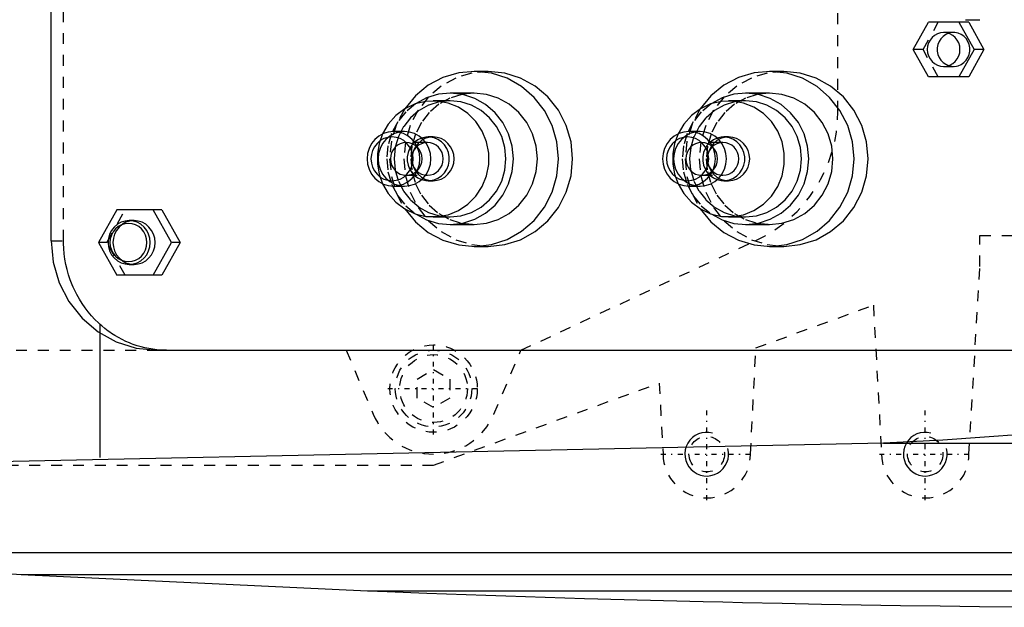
# Model space of a CAD drawing. Extents: x -602 to 174, y -90 to 90.
# Tile 6 of 14: x -463 to -373, y -62 to -8. Entities that reach past the tile are written whole.
import ezdxf

# ---------------------------------------------------------------- set-up
doc = ezdxf.new("R2010")
doc.units = 0
doc.linetypes.add('CENTER', pattern=[1.5, 0.45, -0.5, 0.05, -0.5])
doc.linetypes.add('DASHED', pattern=[2, 1, -1])
for name, color, linetype in [('AM_0', 7, 'CONTINUOUS'), ('AM_10', 7, 'CONTINUOUS'), ('AM_3', 7, 'DASHED'), ('AM_7', 7, 'CENTER')]:
    doc.layers.add(name, color=color, linetype=linetype)

msp = doc.modelspace()

# ---------------------------------------------------------------- linework, layer by layer
at = {"layer": 'AM_0', "color": 7, "linetype": 'CONTINUOUS'}
for p, q in [((-460, -28.5), (-460, 28.5)), ((-381.108, -11), (-379.713, -8.5)), ((-376.019, -8.5), (-379.713, -8.5)), ((-376.925, -8.5), (-375.531, -11)), ((-376.319, -8.28), (-374.999, -8.28)), ((-376.019, -8.5), (-374.625, -11)), ((-379.713, -13.5), (-381.108, -11)), ((-375.531, -11), (-376.925, -13.5)), ((-374.625, -11), (-376.019, -13.5)), ((-374.625, -11), (-375.531, -11)), ((-420, -13), (-421.294, -13)), ((-392.954, -13), (-394.248, -13)), ((-376.019, -13.5), (-379.713, -13.5)), ((-421.294, -15), (-423.494, -15)), ((-394.248, -15), (-396.448, -15)), ((-423.494, -15.7), (-425.047, -15.7)), ((-396.448, -15.7), (-398.001, -15.7)), ((-427.661, -18.5), (-428.67, -18.5)), ((-400.615, -18.5), (-401.625, -18.5)), ((-425.565, -19.5), (-425.729, -19.5)), ((-425.047, -19), (-425.487, -19)), ((-398.519, -19.5), (-398.683, -19.5)), ((-398.001, -19), (-398.441, -19)), ((-425.729, -22.5), (-425.565, -22.5)), ((-398.683, -22.5), (-398.519, -22.5)), ((-425.487, -23), (-425.047, -23)), ((-398.441, -23), (-398.001, -23)), ((-428.67, -23.5), (-427.661, -23.5)), ((-401.625, -23.5), (-400.615, -23.5)), ((-453.998, -25.65), (-455.671, -28.65)), ((-449.875, -25.65), (-453.998, -25.65)), ((-448.978, -28.65), (-450.651, -25.65)), ((-449.875, -25.65), (-448.202, -28.65)), ((-452.411, -26.65), (-452.863, -26.65)), ((-425.047, -26.3), (-423.494, -26.3)), ((-423.494, -27), (-421.294, -27)), ((-398.001, -26.3), (-396.448, -26.3)), ((-396.448, -27), (-394.248, -27)), ((-455.671, -28.65), (-453.998, -31.65)), ((-450.651, -31.65), (-448.978, -28.65)), ((-448.202, -28.65), (-449.875, -31.65)), ((-448.202, -28.65), (-448.978, -28.65)), ((-421.294, -29), (-420, -29)), ((-394.248, -29), (-392.954, -29)), ((-452.863, -30.65), (-452.411, -30.65)), ((-449.875, -31.65), (-453.998, -31.65)), ((-455.5, -48.319), (-455.5, -36.954)), ((-450.341, -38.5), (-362.553, -38.5)), ((-383.81, -47), (-498.5, -49.393)), ((-383.81, -47), (-346.874, -47)), ((-494.399, -57), (-462.758, -59)), ((-494.399, -57), (-242.934, -57)), ((-462.758, -59), (-252.303, -59)), ((-462.758, -59), (-431.043, -60.5)), ((-431.043, -60.5), (-285.14, -60.5))]:
    msp.add_line(p, q, dxfattribs=at)
for points in [[(-378.319, -9.45), (-378.611, -9.48), (-378.892, -9.568), (-379.151, -9.711), (-379.378, -9.904), (-379.564, -10.139), (-379.702, -10.407), (-379.788, -10.698), (-379.816, -11), (-379.788, -11.302), (-379.702, -11.593), (-379.564, -11.861), (-379.378, -12.096), (-379.151, -12.289), (-378.892, -12.432), (-378.611, -12.52), (-378.319, -12.55), (-378.027, -12.52), (-377.746, -12.432), (-377.487, -12.289), (-377.261, -12.096), (-377.074, -11.861), (-376.936, -11.593), (-376.851, -11.302), (-376.822, -11), (-376.851, -10.698), (-376.936, -10.407), (-377.074, -10.139), (-377.261, -9.904), (-377.487, -9.711), (-377.746, -9.568), (-378.027, -9.48)], [(-428.67, -18.5), (-429.142, -18.548), (-429.595, -18.69), (-430.012, -18.921), (-430.378, -19.232), (-430.678, -19.611), (-430.901, -20.043), (-431.039, -20.512), (-431.085, -21), (-431.039, -21.488), (-430.901, -21.957), (-430.678, -22.389), (-430.378, -22.768), (-430.012, -23.079), (-429.595, -23.31), (-429.142, -23.452), (-428.67, -23.5), (-428.199, -23.452), (-427.746, -23.31), (-427.329, -23.079), (-426.963, -22.768), (-426.663, -22.389), (-426.439, -21.957), (-426.302, -21.488), (-426.256, -21), (-426.302, -20.512), (-426.439, -20.043), (-426.663, -19.611), (-426.963, -19.232), (-427.329, -18.921), (-427.746, -18.69), (-428.199, -18.548)], [(-401.625, -18.5), (-402.096, -18.548), (-402.549, -18.69), (-402.966, -18.921), (-403.332, -19.232), (-403.632, -19.611), (-403.856, -20.043), (-403.993, -20.512), (-404.039, -21), (-403.993, -21.488), (-403.856, -21.957), (-403.632, -22.389), (-403.332, -22.768), (-402.966, -23.079), (-402.549, -23.31), (-402.096, -23.452), (-401.625, -23.5), (-401.153, -23.452), (-400.7, -23.31), (-400.283, -23.079), (-399.917, -22.768), (-399.617, -22.389), (-399.394, -21.957), (-399.256, -21.488), (-399.21, -21), (-399.256, -20.512), (-399.394, -20.043), (-399.617, -19.611), (-399.917, -19.232), (-400.283, -18.921), (-400.7, -18.69), (-401.153, -18.548)], [(-428.8, -23), (-428.423, -22.962), (-428.061, -22.848), (-427.727, -22.663), (-427.434, -22.414), (-427.194, -22.111), (-427.015, -21.765), (-426.905, -21.39), (-426.868, -21), (-426.905, -20.61), (-427.015, -20.235), (-427.194, -19.889), (-427.434, -19.586), (-427.727, -19.337), (-428.061, -19.152), (-428.423, -19.038), (-428.8, -19), (-429.177, -19.038), (-429.539, -19.152), (-429.873, -19.337), (-430.166, -19.586), (-430.406, -19.889), (-430.585, -20.235), (-430.695, -20.61), (-430.732, -21), (-430.695, -21.39), (-430.585, -21.765), (-430.406, -22.111), (-430.166, -22.414), (-429.873, -22.663), (-429.539, -22.848), (-429.177, -22.962)], [(-401.754, -23), (-401.377, -22.962), (-401.015, -22.848), (-400.681, -22.663), (-400.388, -22.414), (-400.148, -22.111), (-399.969, -21.765), (-399.859, -21.39), (-399.822, -21), (-399.859, -20.61), (-399.969, -20.235), (-400.148, -19.889), (-400.388, -19.586), (-400.681, -19.337), (-401.015, -19.152), (-401.377, -19.038), (-401.754, -19), (-402.131, -19.038), (-402.493, -19.152), (-402.827, -19.337), (-403.12, -19.586), (-403.36, -19.889), (-403.539, -20.235), (-403.649, -20.61), (-403.686, -21), (-403.649, -21.39), (-403.539, -21.765), (-403.36, -22.111), (-403.12, -22.414), (-402.827, -22.663), (-402.493, -22.848), (-402.131, -22.962)], [(-452.863, -26.65), (-453.24, -26.688), (-453.603, -26.802), (-453.937, -26.987), (-454.229, -27.236), (-454.47, -27.539), (-454.648, -27.885), (-454.758, -28.26), (-454.795, -28.65), (-454.758, -29.04), (-454.648, -29.415), (-454.47, -29.761), (-454.229, -30.064), (-453.937, -30.313), (-453.603, -30.498), (-453.24, -30.612), (-452.863, -30.65), (-452.487, -30.612), (-452.124, -30.498), (-451.79, -30.313), (-451.497, -30.064), (-451.257, -29.761), (-451.079, -29.415), (-450.969, -29.04), (-450.932, -28.65), (-450.969, -28.26), (-451.079, -27.885), (-451.257, -27.539), (-451.497, -27.236), (-451.79, -26.987), (-452.124, -26.802), (-452.487, -26.688)], [(-452.928, -30.4), (-452.598, -30.366), (-452.281, -30.267), (-451.989, -30.105), (-451.733, -29.887), (-451.523, -29.622), (-451.366, -29.32), (-451.27, -28.991), (-451.238, -28.65), (-451.27, -28.309), (-451.366, -27.98), (-451.523, -27.678), (-451.733, -27.413), (-451.989, -27.195), (-452.281, -27.033), (-452.598, -26.934), (-452.928, -26.9), (-453.258, -26.934), (-453.575, -27.033), (-453.867, -27.195), (-454.123, -27.413), (-454.334, -27.678), (-454.49, -27.98), (-454.586, -28.309), (-454.619, -28.65), (-454.586, -28.991), (-454.49, -29.32), (-454.334, -29.622), (-454.123, -29.887), (-453.867, -30.105), (-453.575, -30.267), (-453.258, -30.366)]]:
    msp.add_lwpolyline(points, close=True, dxfattribs=at)
for points in [[(-377.866, -9.523), (-378.133, -9.641), (-378.373, -9.811), (-378.577, -10.025), (-378.737, -10.276), (-378.847, -10.554), (-378.903, -10.85), (-378.903, -11.15), (-378.847, -11.446), (-378.737, -11.724), (-378.577, -11.975), (-378.373, -12.189), (-378.133, -12.359), (-377.866, -12.477)], [(-427.634, -25.573), (-426.659, -26.758), (-425.481, -27.724), (-424.144, -28.436), (-422.699, -28.867), (-421.201, -28.999), (-419.707, -28.829), (-418.273, -28.363), (-416.953, -27.618), (-415.797, -26.623), (-414.85, -25.415), (-414.146, -24.039), (-413.713, -22.549), (-413.567, -21), (-413.713, -19.451), (-414.146, -17.961), (-414.85, -16.585), (-415.797, -15.377), (-416.953, -14.382), (-418.273, -13.637), (-419.707, -13.171), (-421.201, -13.001), (-422.699, -13.133), (-424.144, -13.564), (-425.481, -14.276), (-426.659, -15.242), (-427.634, -16.427)], [(-420, -29), (-418.493, -28.846), (-417.043, -28.391), (-415.707, -27.652), (-414.536, -26.657), (-413.575, -25.445), (-412.861, -24.061), (-412.421, -22.561), (-412.273, -21), (-412.421, -19.439), (-412.861, -17.939), (-413.575, -16.555), (-414.536, -15.343), (-415.707, -14.348), (-417.043, -13.609), (-418.493, -13.154), (-420, -13)], [(-400.588, -25.573), (-399.613, -26.758), (-398.435, -27.724), (-397.098, -28.436), (-395.653, -28.867), (-394.155, -28.999), (-392.661, -28.829), (-391.227, -28.363), (-389.907, -27.618), (-388.751, -26.623), (-387.804, -25.415), (-387.1, -24.039), (-386.667, -22.549), (-386.521, -21), (-386.667, -19.451), (-387.1, -17.961), (-387.804, -16.585), (-388.751, -15.377), (-389.907, -14.382), (-391.227, -13.637), (-392.661, -13.171), (-394.155, -13.001), (-395.653, -13.133), (-397.098, -13.564), (-398.435, -14.276), (-399.613, -15.242), (-400.588, -16.427)], [(-392.954, -29), (-391.447, -28.846), (-389.997, -28.391), (-388.661, -27.652), (-387.49, -26.657), (-386.529, -25.445), (-385.815, -24.061), (-385.375, -22.561), (-385.227, -21), (-385.375, -19.439), (-385.815, -17.939), (-386.529, -16.555), (-387.49, -15.343), (-388.661, -14.348), (-389.997, -13.609), (-391.447, -13.154), (-392.954, -13)], [(-426.647, -26.035), (-425.644, -26.572), (-424.56, -26.898), (-423.436, -27), (-422.313, -26.874), (-421.236, -26.526), (-420.244, -25.968), (-419.375, -25.221), (-418.663, -24.315), (-418.134, -23.282), (-417.808, -22.163), (-417.699, -21), (-417.808, -19.837), (-418.134, -18.718), (-418.663, -17.685), (-419.375, -16.779), (-420.244, -16.032), (-421.236, -15.474), (-422.313, -15.126), (-423.436, -15), (-424.56, -15.102), (-425.644, -15.428), (-426.647, -15.965)], [(-421.294, -27), (-420.163, -26.885), (-419.076, -26.543), (-418.074, -25.989), (-417.196, -25.243), (-416.475, -24.333), (-415.94, -23.296), (-415.61, -22.171), (-415.499, -21), (-415.61, -19.829), (-415.94, -18.704), (-416.475, -17.667), (-417.196, -16.757), (-418.074, -16.011), (-419.076, -15.457), (-420.163, -15.115), (-421.294, -15)], [(-399.601, -26.035), (-398.598, -26.572), (-397.514, -26.898), (-396.39, -27), (-395.267, -26.874), (-394.19, -26.526), (-393.198, -25.968), (-392.329, -25.221), (-391.617, -24.315), (-391.088, -23.282), (-390.763, -22.163), (-390.653, -21), (-390.763, -19.837), (-391.088, -18.718), (-391.617, -17.685), (-392.329, -16.779), (-393.198, -16.032), (-394.19, -15.474), (-395.267, -15.126), (-396.39, -15), (-397.514, -15.102), (-398.598, -15.428), (-399.601, -15.965)], [(-394.248, -27), (-393.118, -26.885), (-392.03, -26.543), (-391.028, -25.989), (-390.15, -25.243), (-389.429, -24.333), (-388.894, -23.296), (-388.564, -22.171), (-388.453, -21), (-388.564, -19.829), (-388.894, -18.704), (-389.429, -17.667), (-390.15, -16.757), (-391.028, -16.011), (-392.03, -15.457), (-393.118, -15.115), (-394.248, -15)], [(-429.67, -23.276), (-429.142, -24.181), (-428.451, -24.959), (-427.624, -25.58), (-426.694, -26.018), (-425.7, -26.257), (-424.679, -26.286), (-423.672, -26.105), (-422.721, -25.721), (-421.862, -25.149), (-421.13, -24.412), (-420.553, -23.539), (-420.156, -22.565), (-419.953, -21.529), (-419.953, -20.471), (-420.156, -19.435), (-420.553, -18.461), (-421.13, -17.588), (-421.862, -16.851), (-422.721, -16.279), (-423.672, -15.895), (-424.679, -15.714), (-425.7, -15.743), (-426.694, -15.982), (-427.624, -16.42), (-428.451, -17.041), (-429.142, -17.819), (-429.67, -18.724)], [(-423.494, -26.3), (-422.495, -26.198), (-421.535, -25.897), (-420.65, -25.407), (-419.874, -24.748), (-419.237, -23.945), (-418.764, -23.028), (-418.473, -22.034), (-418.375, -21), (-418.473, -19.966), (-418.764, -18.972), (-419.237, -18.055), (-419.874, -17.252), (-420.65, -16.593), (-421.535, -16.103), (-422.495, -15.802), (-423.494, -15.7)], [(-402.625, -23.276), (-402.096, -24.181), (-401.405, -24.959), (-400.578, -25.58), (-399.649, -26.018), (-398.654, -26.257), (-397.633, -26.286), (-396.626, -26.105), (-395.675, -25.721), (-394.816, -25.149), (-394.084, -24.412), (-393.507, -23.539), (-393.11, -22.565), (-392.907, -21.529), (-392.907, -20.471), (-393.11, -19.435), (-393.507, -18.461), (-394.084, -17.588), (-394.816, -16.851), (-395.675, -16.279), (-396.626, -15.895), (-397.633, -15.714), (-398.654, -15.743), (-399.649, -15.982), (-400.578, -16.42), (-401.405, -17.041), (-402.096, -17.819), (-402.625, -18.724)], [(-396.448, -26.3), (-395.449, -26.198), (-394.489, -25.897), (-393.604, -25.407), (-392.828, -24.748), (-392.192, -23.945), (-391.718, -23.028), (-391.427, -22.034), (-391.329, -21), (-391.427, -19.966), (-391.718, -18.972), (-392.192, -18.055), (-392.828, -17.252), (-393.604, -16.593), (-394.489, -16.103), (-395.449, -15.802), (-396.448, -15.7)], [(-427.661, -23.5), (-427.19, -23.452), (-426.737, -23.31), (-426.319, -23.079), (-425.954, -22.768), (-425.653, -22.389), (-425.43, -21.957), (-425.293, -21.488), (-425.246, -21), (-425.293, -20.512), (-425.43, -20.043), (-425.653, -19.611), (-425.954, -19.232), (-426.319, -18.921), (-426.737, -18.69), (-427.19, -18.548), (-427.661, -18.5)], [(-400.615, -23.5), (-400.144, -23.452), (-399.691, -23.31), (-399.274, -23.079), (-398.908, -22.768), (-398.607, -22.389), (-398.384, -21.957), (-398.247, -21.488), (-398.2, -21), (-398.247, -20.512), (-398.384, -20.043), (-398.607, -19.611), (-398.908, -19.232), (-399.274, -18.921), (-399.691, -18.69), (-400.144, -18.548), (-400.615, -18.5)], [(-426.091, -22.9), (-425.717, -22.986), (-425.333, -22.994), (-424.956, -22.923), (-424.6, -22.777), (-424.278, -22.56), (-424.004, -22.282), (-423.789, -21.954), (-423.64, -21.588), (-423.565, -21.199), (-423.565, -20.801), (-423.64, -20.412), (-423.789, -20.046), (-424.004, -19.718), (-424.278, -19.44), (-424.6, -19.223), (-424.956, -19.077), (-425.333, -19.006), (-425.717, -19.014), (-426.091, -19.1)], [(-425.565, -22.5), (-425.282, -22.471), (-425.01, -22.386), (-424.76, -22.247), (-424.54, -22.061), (-424.36, -21.833), (-424.226, -21.574), (-424.144, -21.293), (-424.116, -21), (-424.144, -20.707), (-424.226, -20.426), (-424.36, -20.167), (-424.54, -19.939), (-424.76, -19.753), (-425.01, -19.614), (-425.282, -19.529), (-425.565, -19.5)], [(-425.047, -23), (-424.67, -22.962), (-424.308, -22.848), (-423.974, -22.663), (-423.681, -22.414), (-423.441, -22.111), (-423.262, -21.765), (-423.152, -21.39), (-423.115, -21), (-423.152, -20.61), (-423.262, -20.235), (-423.441, -19.889), (-423.681, -19.586), (-423.974, -19.337), (-424.308, -19.152), (-424.67, -19.038), (-425.047, -19)], [(-399.045, -22.9), (-398.671, -22.986), (-398.287, -22.994), (-397.91, -22.923), (-397.554, -22.777), (-397.232, -22.56), (-396.958, -22.282), (-396.743, -21.954), (-396.594, -21.588), (-396.519, -21.199), (-396.519, -20.801), (-396.594, -20.412), (-396.743, -20.046), (-396.958, -19.718), (-397.232, -19.44), (-397.554, -19.223), (-397.91, -19.077), (-398.287, -19.006), (-398.671, -19.014), (-399.045, -19.1)], [(-398.519, -22.5), (-398.236, -22.471), (-397.964, -22.386), (-397.714, -22.247), (-397.494, -22.061), (-397.314, -21.833), (-397.18, -21.574), (-397.098, -21.293), (-397.07, -21), (-397.098, -20.707), (-397.18, -20.426), (-397.314, -20.167), (-397.494, -19.939), (-397.714, -19.753), (-397.964, -19.614), (-398.236, -19.529), (-398.519, -19.5)], [(-398.001, -23), (-397.624, -22.962), (-397.262, -22.848), (-396.928, -22.663), (-396.635, -22.414), (-396.395, -22.111), (-396.216, -21.765), (-396.106, -21.39), (-396.069, -21), (-396.106, -20.61), (-396.216, -20.235), (-396.395, -19.889), (-396.635, -19.586), (-396.928, -19.337), (-397.262, -19.152), (-397.624, -19.038), (-398.001, -19)], [(-452.411, -30.65), (-452.034, -30.612), (-451.671, -30.498), (-451.337, -30.313), (-451.045, -30.064), (-450.804, -29.761), (-450.626, -29.415), (-450.516, -29.04), (-450.479, -28.65), (-450.516, -28.26), (-450.626, -27.885), (-450.804, -27.539), (-451.045, -27.236), (-451.337, -26.987), (-451.671, -26.802), (-452.034, -26.688), (-452.411, -26.65)], [(-460, -28.5), (-459.814, -30.451), (-459.265, -32.327), (-458.372, -34.056), (-457.171, -35.571), (-455.707, -36.815), (-454.037, -37.739), (-452.225, -38.308), (-450.341, -38.5)]]:
    msp.add_lwpolyline(points, dxfattribs=at)
for points in [[(-350.5, -44.217, 0), (-356.157, -44.84, 0), (-367.369, -45.916, 0), (-378.391, -46.719, 0), (-383.81, -47, 0)], [(-431.043, -60.5, 0), (-429.237, -60.57, 0), (-425.625, -60.706, 0), (-422.012, -60.835, 0), (-420.206, -60.897, 0), (-418.4, -60.957, 0), (-414.787, -61.073, 0), (-411.174, -61.183, 0), (-407.561, -61.286, 0), (-403.948, -61.382, 0), (-400.334, -61.472, 0), (-398.527, -61.514, 0), (-396.721, -61.555, 0), (-393.107, -61.632, 0), (-389.493, -61.702, 0), (-385.879, -61.766, 0), (-382.265, -61.823, 0), (-378.65, -61.874, 0), (-376.843, -61.897, 0), (-375.036, -61.918, 0), (-371.422, -61.956, 0), (-367.807, -61.987, 0), (-366, -62, 0)]]:
    msp.add_polyline3d(points, dxfattribs=at)
at = {"layer": 'AM_10', "color": 7, "linetype": 'CONTINUOUS'}
for centre in [(-400, -48), (-380, -48)]:
    msp.add_arc(centre, 2, 75, 15, dxfattribs=at)
at = {"layer": 'AM_3', "color": 6, "linetype": 'DASHED'}
for p, q in [((-458.866, -28.5), (-458.866, 28.5)), ((-388, -16.695), (-388, 16.695)), ((-380.202, -11), (-378.808, -8.5)), ((-377.413, -9.45), (-378.319, -9.45)), ((-380.202, -11), (-381.108, -11)), ((-378.808, -13.5), (-380.202, -11)), ((-378.319, -12.55), (-377.413, -12.55)), ((-425.729, -19.5), (-427.506, -19.5)), ((-398.683, -19.5), (-400.46, -19.5)), ((-427.506, -22.5), (-425.729, -22.5)), ((-400.46, -22.5), (-398.683, -22.5)), ((-454.894, -28.65), (-453.221, -25.65)), ((-460, -28.5), (-458.866, -28.5)), ((-454.894, -28.65), (-455.671, -28.65)), ((-453.221, -31.65), (-454.894, -28.65)), ((-417, -38.5), (-395.506, -28.477)), ((-375, -28), (-371.729, -28)), ((-375, -30.84), (-375, -28)), ((-376, -48), (-375, -30.84)), ((-395.5, -38.286), (-384.75, -34.381)), ((-384.75, -34.381), (-384, -48)), ((-455.5, -36.954), (-455.5, -36.159)), ((-533.215, -38.5), (-450.341, -38.5)), ((-433, -38.5), (-430.524, -44.341)), ((-419.476, -44.341), (-417, -38.5)), ((-396, -48), (-395.5, -38.286)), ((-426.5, -41.134), (-425, -40.268)), ((-425, -40.268), (-423.5, -41.134)), ((-426.5, -42.866), (-426.5, -41.134)), ((-423.5, -41.134), (-423.5, -42.866)), ((-425, -49), (-404.35, -41.5)), ((-404.35, -41.5), (-404, -48)), ((-425, -43.732), (-426.5, -42.866)), ((-423.5, -42.866), (-425, -43.732)), ((-524, -49), (-425, -49))]:
    msp.add_line(p, q, dxfattribs=at)
for points in [[(-377.866, -12.477), (-377.577, -12.541), (-377.282, -12.544), (-376.991, -12.487), (-376.717, -12.372), (-376.471, -12.204), (-376.26, -11.989), (-376.095, -11.735), (-375.982, -11.453), (-375.923, -11.153), (-375.923, -10.847), (-375.982, -10.547), (-376.095, -10.265), (-376.26, -10.011), (-376.471, -9.796), (-376.717, -9.628), (-376.991, -9.513), (-377.282, -9.456), (-377.577, -9.459), (-377.866, -9.523)], [(-420, -13), (-421.508, -13.154), (-422.957, -13.609), (-424.293, -14.348), (-425.464, -15.343), (-426.425, -16.555), (-427.139, -17.939), (-427.579, -19.439), (-427.727, -21), (-427.579, -22.561), (-427.139, -24.061), (-426.425, -25.445), (-425.464, -26.657), (-424.293, -27.652), (-422.957, -28.391), (-421.508, -28.846), (-420, -29)], [(-392.954, -13), (-394.462, -13.154), (-395.911, -13.609), (-397.247, -14.348), (-398.418, -15.343), (-399.379, -16.555), (-400.093, -17.939), (-400.533, -19.439), (-400.682, -21), (-400.533, -22.561), (-400.093, -24.061), (-399.379, -25.445), (-398.418, -26.657), (-397.247, -27.652), (-395.911, -28.391), (-394.462, -28.846), (-392.954, -29)], [(-421.294, -15), (-422.425, -15.115), (-423.512, -15.457), (-424.514, -16.011), (-425.392, -16.757), (-426.113, -17.667), (-426.648, -18.704), (-426.978, -19.829), (-427.09, -21), (-426.978, -22.171), (-426.648, -23.296), (-426.113, -24.333), (-425.392, -25.243), (-424.514, -25.989), (-423.512, -26.543), (-422.425, -26.885), (-421.294, -27)], [(-394.248, -15), (-395.379, -15.115), (-396.466, -15.457), (-397.468, -16.011), (-398.346, -16.757), (-399.067, -17.667), (-399.603, -18.704), (-399.932, -19.829), (-400.044, -21), (-399.932, -22.171), (-399.603, -23.296), (-399.067, -24.333), (-398.346, -25.243), (-397.468, -25.989), (-396.466, -26.543), (-395.379, -26.885), (-394.248, -27)], [(-426.647, -15.965), (-427.546, -16.71), (-428.286, -17.625), (-428.836, -18.673), (-429.175, -19.813), (-429.29, -21), (-429.175, -22.187), (-428.836, -23.327), (-428.286, -24.375), (-427.546, -25.29), (-426.647, -26.035)], [(-423.494, -15.7), (-424.493, -15.802), (-425.453, -16.103), (-426.338, -16.593), (-427.114, -17.252), (-427.751, -18.055), (-428.224, -18.972), (-428.515, -19.966), (-428.613, -21), (-428.515, -22.034), (-428.224, -23.028), (-427.751, -23.945), (-427.114, -24.748), (-426.338, -25.407), (-425.453, -25.897), (-424.493, -26.198), (-423.494, -26.3)], [(-399.601, -15.965), (-400.5, -16.71), (-401.24, -17.625), (-401.79, -18.673), (-402.129, -19.813), (-402.244, -21), (-402.129, -22.187), (-401.79, -23.327), (-401.24, -24.375), (-400.5, -25.29), (-399.601, -26.035)], [(-396.448, -15.7), (-397.447, -15.802), (-398.407, -16.103), (-399.292, -16.593), (-400.068, -17.252), (-400.705, -18.055), (-401.178, -18.972), (-401.469, -19.966), (-401.568, -21), (-401.469, -22.034), (-401.178, -23.028), (-400.705, -23.945), (-400.068, -24.748), (-399.292, -25.407), (-398.407, -25.897), (-397.447, -26.198), (-396.448, -26.3)], [(-427.634, -16.427), (-428.394, -17.843), (-428.863, -19.388), (-429.022, -21), (-428.863, -22.612), (-428.394, -24.157), (-427.634, -25.573)], [(-400.588, -16.427), (-401.348, -17.843), (-401.817, -19.388), (-401.976, -21), (-401.817, -22.612), (-401.348, -24.157), (-400.588, -25.573)], [(-429.67, -18.724), (-429.986, -19.605), (-430.146, -20.53), (-430.146, -21.47), (-429.986, -22.395), (-429.67, -23.276)], [(-427.661, -18.5), (-428.132, -18.548), (-428.585, -18.69), (-429.003, -18.921), (-429.369, -19.232), (-429.669, -19.611), (-429.892, -20.043), (-430.029, -20.512), (-430.076, -21), (-430.029, -21.488), (-429.892, -21.957), (-429.669, -22.389), (-429.369, -22.768), (-429.003, -23.079), (-428.585, -23.31), (-428.132, -23.452), (-427.661, -23.5)], [(-402.625, -18.724), (-402.94, -19.605), (-403.1, -20.53), (-403.1, -21.47), (-402.94, -22.395), (-402.625, -23.276)], [(-400.615, -18.5), (-401.086, -18.548), (-401.539, -18.69), (-401.957, -18.921), (-402.323, -19.232), (-402.623, -19.611), (-402.846, -20.043), (-402.984, -20.512), (-403.03, -21), (-402.984, -21.488), (-402.846, -21.957), (-402.623, -22.389), (-402.323, -22.768), (-401.957, -23.079), (-401.539, -23.31), (-401.086, -23.452), (-400.615, -23.5)], [(-426.091, -19.1), (-426.431, -19.255), (-426.737, -19.475), (-426.996, -19.751), (-427.199, -20.073), (-427.339, -20.43), (-427.41, -20.808), (-427.41, -21.192), (-427.339, -21.57), (-427.199, -21.927), (-426.996, -22.249), (-426.737, -22.525), (-426.431, -22.745), (-426.091, -22.9)], [(-425.565, -19.5), (-425.847, -19.529), (-426.119, -19.614), (-426.37, -19.753), (-426.589, -19.939), (-426.769, -20.167), (-426.903, -20.426), (-426.986, -20.707), (-427.013, -21), (-426.986, -21.293), (-426.903, -21.574), (-426.769, -21.833), (-426.589, -22.061), (-426.37, -22.247), (-426.119, -22.386), (-425.847, -22.471), (-425.565, -22.5)], [(-425.047, -19), (-425.424, -19.038), (-425.786, -19.152), (-426.12, -19.337), (-426.413, -19.586), (-426.653, -19.889), (-426.832, -20.235), (-426.942, -20.61), (-426.979, -21), (-426.942, -21.39), (-426.832, -21.765), (-426.653, -22.111), (-426.413, -22.414), (-426.12, -22.663), (-425.786, -22.848), (-425.424, -22.962), (-425.047, -23)], [(-399.045, -19.1), (-399.386, -19.255), (-399.691, -19.475), (-399.95, -19.751), (-400.153, -20.073), (-400.293, -20.43), (-400.364, -20.808), (-400.364, -21.192), (-400.293, -21.57), (-400.153, -21.927), (-399.95, -22.249), (-399.691, -22.525), (-399.386, -22.745), (-399.045, -22.9)], [(-398.519, -19.5), (-398.801, -19.529), (-399.073, -19.614), (-399.324, -19.753), (-399.543, -19.939), (-399.723, -20.167), (-399.857, -20.426), (-399.94, -20.707), (-399.968, -21), (-399.94, -21.293), (-399.857, -21.574), (-399.723, -21.833), (-399.543, -22.061), (-399.324, -22.247), (-399.073, -22.386), (-398.801, -22.471), (-398.519, -22.5)], [(-398.001, -19), (-398.378, -19.038), (-398.74, -19.152), (-399.074, -19.337), (-399.367, -19.586), (-399.607, -19.889), (-399.786, -20.235), (-399.896, -20.61), (-399.933, -21), (-399.896, -21.39), (-399.786, -21.765), (-399.607, -22.111), (-399.367, -22.414), (-399.074, -22.663), (-398.74, -22.848), (-398.378, -22.962), (-398.001, -23)], [(-452.411, -26.65), (-452.787, -26.688), (-453.15, -26.802), (-453.484, -26.987), (-453.777, -27.236), (-454.017, -27.539), (-454.195, -27.885), (-454.305, -28.26), (-454.342, -28.65), (-454.305, -29.04), (-454.195, -29.415), (-454.017, -29.761), (-453.777, -30.064), (-453.484, -30.313), (-453.15, -30.498), (-452.787, -30.612), (-452.411, -30.65)]]:
    msp.add_lwpolyline(points, dxfattribs=at)
for points in [[(-427.506, -19.5), (-427.788, -19.529), (-428.06, -19.614), (-428.311, -19.753), (-428.53, -19.939), (-428.71, -20.167), (-428.844, -20.426), (-428.927, -20.707), (-428.955, -21), (-428.927, -21.293), (-428.844, -21.574), (-428.71, -21.833), (-428.53, -22.061), (-428.311, -22.247), (-428.06, -22.386), (-427.788, -22.471), (-427.506, -22.5), (-427.223, -22.471), (-426.951, -22.386), (-426.701, -22.247), (-426.481, -22.061), (-426.301, -21.833), (-426.167, -21.574), (-426.085, -21.293), (-426.057, -21), (-426.085, -20.707), (-426.167, -20.426), (-426.301, -20.167), (-426.481, -19.939), (-426.701, -19.753), (-426.951, -19.614), (-427.223, -19.529)], [(-400.46, -19.5), (-400.742, -19.529), (-401.014, -19.614), (-401.265, -19.753), (-401.484, -19.939), (-401.665, -20.167), (-401.798, -20.426), (-401.881, -20.707), (-401.909, -21), (-401.881, -21.293), (-401.798, -21.574), (-401.665, -21.833), (-401.484, -22.061), (-401.265, -22.247), (-401.014, -22.386), (-400.742, -22.471), (-400.46, -22.5), (-400.177, -22.471), (-399.905, -22.386), (-399.655, -22.247), (-399.435, -22.061), (-399.255, -21.833), (-399.121, -21.574), (-399.039, -21.293), (-399.011, -21), (-399.039, -20.707), (-399.121, -20.426), (-399.255, -20.167), (-399.435, -19.939), (-399.655, -19.753), (-399.905, -19.614), (-400.177, -19.529)]]:
    msp.add_lwpolyline(points, close=True, dxfattribs=at)
for points in [[(-455.5, -36.159, 0), (-455.671, -36.003, 0), (-455.998, -35.683, 0), (-456.307, -35.35, 0), (-456.458, -35.176, 0), (-456.606, -34.997, 0), (-456.891, -34.625, 0), (-457.163, -34.234, 0), (-457.418, -33.827, 0), (-457.655, -33.405, 0), (-457.873, -32.969, 0), (-457.975, -32.746, 0), (-458.071, -32.52, 0), (-458.248, -32.062, 0), (-458.403, -31.596, 0), (-458.536, -31.123, 0), (-458.647, -30.645, 0), (-458.735, -30.165, 0), (-458.77, -29.925, 0), (-458.8, -29.685, 0), (-458.843, -29.208, 0), (-458.864, -28.734, 0), (-458.866, -28.5, 0)], [(-449.453, -38.5, 0), (-449.628, -38.498, 0), (-449.982, -38.484, 0), (-450.338, -38.456, 0), (-450.517, -38.436, 0), (-450.696, -38.412, 0), (-451.055, -38.354, 0), (-451.414, -38.281, 0), (-451.772, -38.192, 0), (-452.128, -38.088, 0), (-452.48, -37.969, 0), (-452.654, -37.904, 0), (-452.828, -37.835, 0), (-453.171, -37.687, 0), (-453.508, -37.524, 0), (-453.838, -37.348, 0), (-454.161, -37.158, 0), (-454.476, -36.956, 0), (-454.629, -36.85, 0), (-454.781, -36.741, 0), (-455.076, -36.516, 0), (-455.362, -36.28, 0), (-455.5, -36.159, 0)]]:
    msp.add_polyline3d(points, dxfattribs=at)
for centre, radius in [((-425, -42), 4), ((-425, -42), 3.5), ((-425, -42), 3.1), ((-400, -48), 1.621), ((-380, -48), 1.621)]:
    msp.add_circle(centre, radius, dxfattribs=at)
for centre, radius, start, end in [((-401, -16.695), 13, 295, 0), ((-425, -42), 6, 202.96822, 337.03178), ((-400, -48), 4, 180, 0), ((-380, -48), 4, 180, 0)]:
    msp.add_arc(centre, radius, start, end, dxfattribs=at)
at = {"layer": 'AM_7', "color": 4, "linetype": 'CENTER'}
for p, q in [((-425, -46.2), (-425, -37.8)), ((-429.2, -42), (-420.8, -42)), ((-400, -52.2), (-400, -43.8)), ((-380, -52.2), (-380, -43.8)), ((-404.2, -48), (-395.8, -48)), ((-384.2, -48), (-375.8, -48))]:
    msp.add_line(p, q, dxfattribs=at)

doc.saveas('drawing.dxf')
